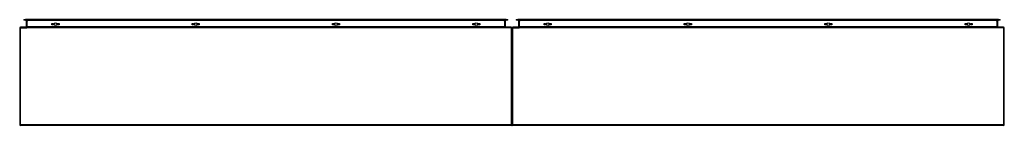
# Model space of a CAD drawing. Header units: inches. Extents: x 82 to 202, y 66 to 79.
import ezdxf

# ---------------------------------------------------------------- set-up
doc = ezdxf.new("R2010")
doc.units = ezdxf.units.IN
doc.header["$MEASUREMENT"] = 0
doc.layers.add('Visible Edges(ANSI)', color=7, linetype='Continuous', lineweight=25)
doc.layers.add('Visible Tangent Edges(ANSI)', color=7, linetype='Continuous', lineweight=25)

msp = doc.modelspace()

# ---------------------------------------------------------------- linework, layer by layer
at = {"layer": 'Visible Edges(ANSI)'}
for p, q in [((82.28, 78.85), (82.48, 78.85)), ((82.28, 78.85), (82.28, 78.78)), ((82.48, 78.78), (82.28, 78.78)), ((141.06, 78.85), (82.48, 78.85)), ((82.48, 78.78), (141.06, 78.78)), ((82.57, 78.75), (82.57, 77.96)), ((85.67, 78.2), (85.67, 78.38)), ((85.67, 78.38), (85.86, 78.38)), ((85.86, 78.2), (85.67, 78.2)), ((85.86, 78.38), (85.86, 78.2)), ((86.37, 78.2), (86.37, 78.38)), ((86.37, 78.38), (86.56, 78.38)), ((86.56, 78.2), (86.37, 78.2)), ((86.56, 78.38), (86.56, 78.2)), ((102.77, 78.2), (102.77, 78.38)), ((102.77, 78.38), (102.96, 78.38)), ((102.96, 78.2), (102.77, 78.2)), ((102.96, 78.38), (102.96, 78.2)), ((103.47, 78.2), (103.47, 78.38)), ((103.47, 78.38), (103.66, 78.38)), ((103.66, 78.2), (103.47, 78.2)), ((103.66, 78.38), (103.66, 78.2)), ((119.88, 78.2), (119.88, 78.38)), ((119.88, 78.38), (120.06, 78.38)), ((120.06, 78.2), (119.88, 78.2)), ((120.06, 78.38), (120.06, 78.2)), ((120.58, 78.2), (120.58, 78.38)), ((120.58, 78.38), (120.76, 78.38)), ((120.76, 78.2), (120.58, 78.2)), ((120.76, 78.38), (120.76, 78.2)), ((136.98, 78.2), (136.98, 78.38)), ((136.98, 78.38), (137.16, 78.38)), ((137.16, 78.2), (136.98, 78.2)), ((137.16, 78.38), (137.16, 78.2)), ((137.68, 78.2), (137.68, 78.38)), ((137.68, 78.38), (137.86, 78.38)), ((137.86, 78.2), (137.68, 78.2)), ((137.86, 78.38), (137.86, 78.2)), ((140.97, 77.96), (140.97, 78.75)), ((141.06, 78.85), (141.26, 78.85)), ((141.26, 78.78), (141.06, 78.78)), ((141.26, 78.78), (141.26, 78.85)), ((142.28, 78.85), (142.48, 78.85)), ((142.28, 78.85), (142.28, 78.78)), ((142.48, 78.78), (142.28, 78.78)), ((201.06, 78.85), (142.48, 78.85)), ((142.48, 78.78), (201.06, 78.78)), ((142.57, 78.75), (142.57, 77.96)), ((145.67, 78.2), (145.67, 78.38)), ((145.67, 78.38), (145.86, 78.38)), ((145.86, 78.2), (145.67, 78.2)), ((145.86, 78.38), (145.86, 78.2)), ((146.37, 78.2), (146.37, 78.38)), ((146.37, 78.38), (146.56, 78.38)), ((146.56, 78.2), (146.37, 78.2)), ((146.56, 78.38), (146.56, 78.2)), ((162.77, 78.2), (162.77, 78.38)), ((162.77, 78.38), (162.96, 78.38)), ((162.96, 78.2), (162.77, 78.2)), ((162.96, 78.38), (162.96, 78.2)), ((163.47, 78.2), (163.47, 78.38)), ((163.47, 78.38), (163.66, 78.38)), ((163.66, 78.2), (163.47, 78.2)), ((163.66, 78.38), (163.66, 78.2)), ((179.88, 78.2), (179.88, 78.38)), ((179.88, 78.38), (180.06, 78.38)), ((180.06, 78.2), (179.88, 78.2)), ((180.06, 78.38), (180.06, 78.2)), ((180.58, 78.2), (180.58, 78.38)), ((180.58, 78.38), (180.76, 78.38)), ((180.76, 78.2), (180.58, 78.2)), ((180.76, 78.38), (180.76, 78.2)), ((196.98, 78.2), (196.98, 78.38)), ((196.98, 78.38), (197.16, 78.38)), ((197.16, 78.2), (196.98, 78.2)), ((197.16, 78.38), (197.16, 78.2)), ((197.68, 78.2), (197.68, 78.38)), ((197.68, 78.38), (197.86, 78.38)), ((197.86, 78.2), (197.68, 78.2)), ((197.86, 78.38), (197.86, 78.2)), ((200.97, 77.96), (200.97, 78.75)), ((201.06, 78.85), (201.26, 78.85)), ((201.26, 78.78), (201.06, 78.78)), ((201.26, 78.78), (201.26, 78.85)), ((81.77, 77.83), (81.77, 66.03)), ((141.67, 77.93), (81.87, 77.93)), ((141.77, 66.03), (141.77, 77.83)), ((141.77, 77.83), (141.77, 66.03)), ((201.67, 77.93), (141.87, 77.93)), ((201.77, 66.03), (201.77, 77.83)), ((141.67, 65.93), (81.87, 65.93)), ((201.67, 65.93), (141.87, 65.93))]:
    msp.add_line(p, q, dxfattribs=at)
for centre in [(86.12, 78.29), (103.22, 78.29), (120.32, 78.29), (137.42, 78.29), (146.12, 78.29), (163.22, 78.29), (180.32, 78.29), (197.42, 78.29)]:
    msp.add_circle(centre, 0.165, dxfattribs=at)
for centre, radius, start, end in [((82.54, 78.75), 0.031, 0, 90), ((141, 78.75), 0.031, 90, 180), ((142.54, 78.75), 0.031, 0, 90), ((201, 78.75), 0.031, 90, 180), ((81.87, 77.83), 0.099, 90, 180), ((82.54, 77.96), 0.031, 270, 0), ((141, 77.96), 0.031, 180, 270), ((141.67, 77.83), 0.099, 0, 90), ((141.87, 77.83), 0.099, 90, 180), ((142.54, 77.96), 0.031, 270, 0), ((201, 77.96), 0.031, 180, 270), ((201.67, 77.83), 0.099, 0, 90), ((81.87, 66.03), 0.099, 180, 270), ((141.67, 66.03), 0.099, 270, 0), ((141.87, 66.03), 0.099, 180, 270), ((201.67, 66.03), 0.099, 270, 0)]:
    msp.add_arc(centre, radius, start, end, dxfattribs=at)
at = {"layer": 'Visible Tangent Edges(ANSI)'}
for p, q in [((82.48, 78.78), (82.48, 78.85)), ((82.67, 78.75), (82.57, 78.75)), ((82.67, 78.78), (82.67, 78.75)), ((82.67, 77.96), (82.67, 78.75)), ((82.67, 78.75), (82.77, 78.75)), ((140.77, 78.75), (82.77, 78.75)), ((140.77, 78.75), (140.87, 78.75)), ((140.87, 78.78), (140.87, 78.75)), ((140.97, 78.75), (140.87, 78.75)), ((140.87, 78.75), (140.87, 77.96)), ((141.06, 78.85), (141.06, 78.78)), ((142.48, 78.78), (142.48, 78.85)), ((142.67, 78.75), (142.57, 78.75)), ((142.67, 78.78), (142.67, 78.75)), ((142.67, 77.96), (142.67, 78.75)), ((142.67, 78.75), (142.77, 78.75)), ((200.77, 78.75), (142.77, 78.75)), ((200.77, 78.75), (200.87, 78.75)), ((200.87, 78.78), (200.87, 78.75)), ((200.97, 78.75), (200.87, 78.75)), ((200.87, 78.75), (200.87, 77.96)), ((201.06, 78.85), (201.06, 78.78)), ((81.87, 77.83), (81.77, 77.83)), ((81.87, 77.83), (81.87, 77.93)), ((81.87, 66.03), (81.87, 77.83)), ((81.87, 77.83), (82.63, 77.83)), ((82.57, 77.96), (82.67, 77.96)), ((141.67, 77.83), (82.63, 77.83)), ((82.67, 77.96), (82.67, 77.93)), ((140.87, 77.96), (82.67, 77.96)), ((140.87, 77.96), (140.87, 77.93)), ((140.87, 77.96), (140.97, 77.96)), ((141.67, 77.93), (141.67, 77.83)), ((141.77, 77.83), (141.67, 77.83)), ((141.67, 77.83), (141.67, 66.03)), ((141.87, 77.83), (141.77, 77.83)), ((141.87, 77.83), (141.87, 77.93)), ((141.87, 66.03), (141.87, 77.83)), ((141.87, 77.83), (142.63, 77.83)), ((142.57, 77.96), (142.67, 77.96)), ((201.67, 77.83), (142.63, 77.83)), ((142.67, 77.96), (142.67, 77.93)), ((200.87, 77.96), (142.67, 77.96)), ((200.87, 77.96), (200.87, 77.93)), ((200.87, 77.96), (200.97, 77.96)), ((201.67, 77.93), (201.67, 77.83)), ((201.77, 77.83), (201.67, 77.83)), ((201.67, 77.83), (201.67, 66.03)), ((81.77, 66.03), (81.87, 66.03)), ((81.87, 65.93), (81.87, 66.03)), ((81.87, 66.03), (141.67, 66.03)), ((141.67, 66.03), (141.77, 66.03)), ((141.67, 66.03), (141.67, 65.93)), ((141.77, 66.03), (141.87, 66.03)), ((141.87, 65.93), (141.87, 66.03)), ((141.87, 66.03), (201.67, 66.03)), ((201.67, 66.03), (201.77, 66.03)), ((201.67, 66.03), (201.67, 65.93))]:
    msp.add_line(p, q, dxfattribs=at)

doc.saveas('drawing.dxf')
